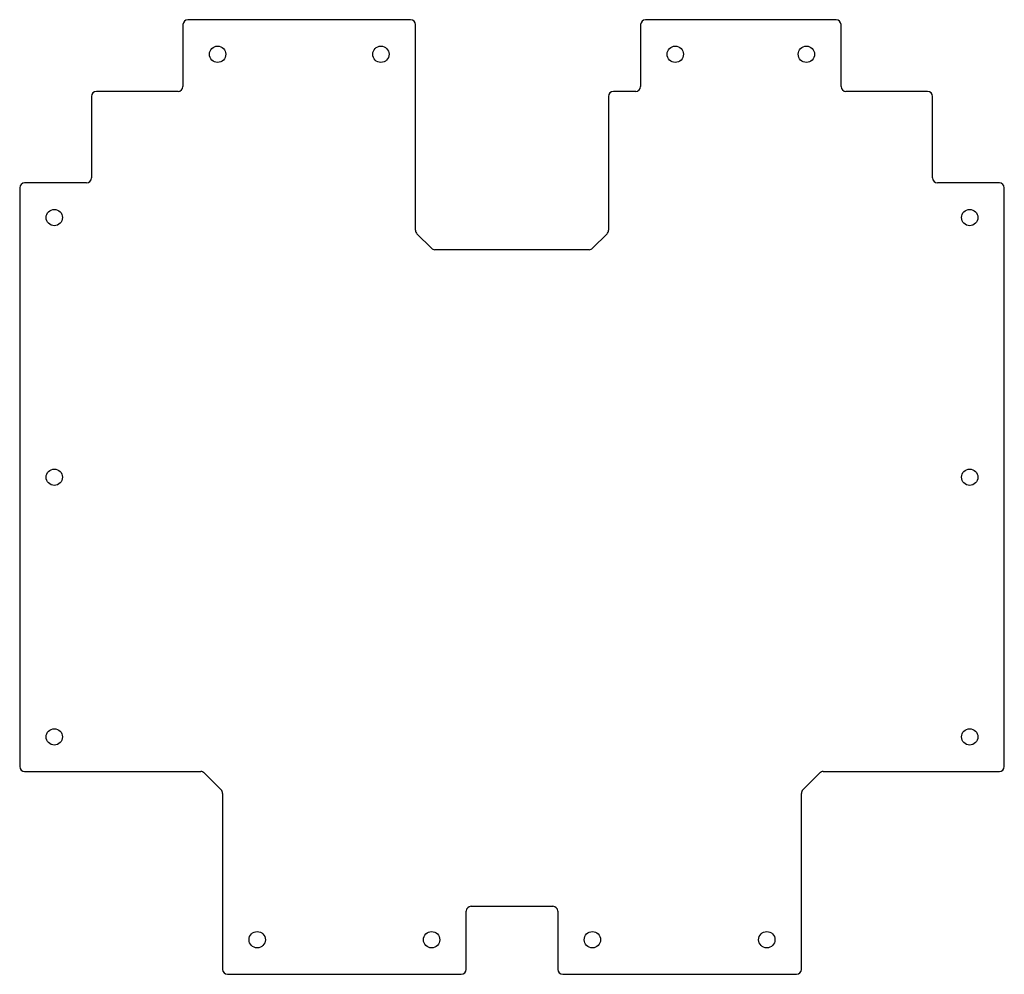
# Model space of a CAD drawing. Header units: millimetres. Extents: x -199 to 199, y -193 to 193.
import ezdxf

# ---------------------------------------------------------------- set-up
doc = ezdxf.new("R2010")
doc.units = ezdxf.units.MM
doc.layers.add('CUTOUTS', color=1, linetype='CONTINUOUS')
doc.layers.add('PERIMETER', color=5, linetype='CONTINUOUS')

msp = doc.modelspace()

# ---------------------------------------------------------------- linework, layer by layer
at = {"layer": 'CUTOUTS'}
for centre in [(-119, 179), (-53, 179), (66, 179), (119, 179), (-185, 113), (185, 113), (-185, 8), (185, 8), (-185, -97), (185, -97), (-103, -179), (-32.5, -179), (32.5, -179), (103, -179)]:
    msp.add_circle(centre, 3.3, dxfattribs=at)
at = {"layer": 'PERIMETER'}
for p, q in [((-41, 193), (-131, 193)), ((131, 193), (54, 193)), ((-133, 191), (-133, 166)), ((-39, 107.83), (-39, 191)), ((52, 191), (52, 166)), ((133, 166), (133, 191)), ((-135, 164), (-168, 164)), ((50, 164), (41, 164)), ((168, 164), (135, 164)), ((-170, 162), (-170, 129)), ((39, 162), (39, 107.83)), ((170, 129), (170, 162)), ((-199, 125), (-199, -109)), ((-172, 127), (-197, 127)), ((197, 127), (172, 127)), ((199, -109), (199, 125)), ((-32.59, 100.59), (-38.41, 106.41)), ((38.41, 106.41), (32.59, 100.59)), ((31.17, 100), (-31.17, 100)), ((-197, -111), (-125.83, -111)), ((125.83, -111), (197, -111)), ((-124.41, -111.59), (-117.59, -118.41)), ((117.59, -118.41), (124.41, -111.59)), ((-117, -119.83), (-117, -191)), ((117, -191), (117, -119.83)), ((-16.5, -165.5), (16.5, -165.5)), ((-18.5, -191), (-18.5, -167.5)), ((18.5, -167.5), (18.5, -191)), ((-115, -193), (-20.5, -193)), ((20.5, -193), (115, -193))]:
    msp.add_line(p, q, dxfattribs=at)
for centre, start, end in [((-131, 191), 90, 180), ((-41, 191), 0, 90), ((54, 191), 90, 180), ((131, 191), 0, 90), ((-168, 162), 90, 180), ((-135, 166), -90, 0), ((41, 162), 90, 180), ((50, 166), -90, 0), ((135, 166), 180, 270), ((168, 162), 0, 90), ((-172, 129), -90, 0), ((172, 129), 180, 270), ((-197, 125), 90, 180), ((197, 125), 0, 90), ((-37, 107.83), 180, 225), ((37, 107.83), -45, 0), ((-31.17, 102), 225, 270), ((31.17, 102), 270, 315), ((-197, -109), 180, 270), ((-125.83, -113), 45, 90), ((125.83, -113), 90, 135), ((197, -109), -90, 0), ((-119, -119.83), 0, 45), ((119, -119.83), 135, 180), ((-16.5, -167.5), 90, 180), ((16.5, -167.5), 0, 90), ((-115, -191), 180, 270), ((-20.5, -191), -90, 0), ((20.5, -191), 180, 270), ((115, -191), -90, 0)]:
    msp.add_arc(centre, 2, start, end, dxfattribs=at)

doc.saveas('drawing.dxf')
